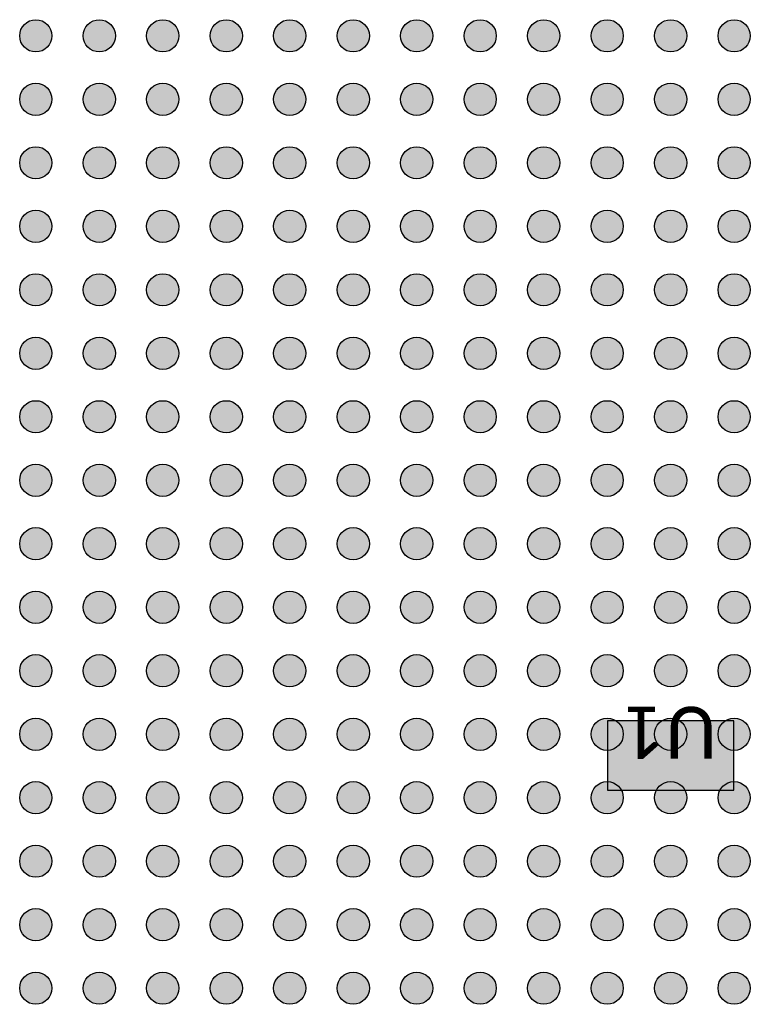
# Model space of a CAD drawing. Extents: x 39 to 117.4, y 137.3 to 200.1.
# Tile 5 of 11: x 77.8 to 87, y 150.6 to 163. Entities that reach past the tile are written whole.
import ezdxf

# ---------------------------------------------------------------- set-up
doc = ezdxf.new("R2010")
doc.units = 0
doc.header["$MEASUREMENT"] = 0
doc.layers.add('CAD_DRAWING', color=7, linetype='CONTINUOUS')
doc.styles.get("Standard").update_dxf_attribs({"font": 'txt.shx'})

msp = doc.modelspace()

# ---------------------------------------------------------------- hatches: boundary and pattern name
at = {"layer": 'CAD_DRAWING'}
h = msp.add_hatch(color=254, dxfattribs=at)
edge = h.paths.add_edge_path()
edge.add_arc((77.995, 162.79), 0.203, 0, 360)
h = msp.add_hatch(color=254, dxfattribs=at)
edge = h.paths.add_edge_path()
edge.add_arc((78.795, 162.79), 0.203, 0, 360)
h = msp.add_hatch(color=254, dxfattribs=at)
edge = h.paths.add_edge_path()
edge.add_arc((79.595, 162.79), 0.203, 0, 360)
h = msp.add_hatch(color=254, dxfattribs=at)
edge = h.paths.add_edge_path()
edge.add_arc((80.395, 162.79), 0.203, 0, 360)
h = msp.add_hatch(color=254, dxfattribs=at)
edge = h.paths.add_edge_path()
edge.add_arc((81.195, 162.79), 0.203, 0, 360)
h = msp.add_hatch(color=254, dxfattribs=at)
edge = h.paths.add_edge_path()
edge.add_arc((81.995, 162.79), 0.203, 0, 360)
h = msp.add_hatch(color=254, dxfattribs=at)
edge = h.paths.add_edge_path()
edge.add_arc((82.795, 162.79), 0.203, 0, 360)
h = msp.add_hatch(color=254, dxfattribs=at)
edge = h.paths.add_edge_path()
edge.add_arc((83.595, 162.79), 0.203, 0, 360)
h = msp.add_hatch(color=254, dxfattribs=at)
edge = h.paths.add_edge_path()
edge.add_arc((84.395, 162.79), 0.203, 0, 360)
h = msp.add_hatch(color=254, dxfattribs=at)
edge = h.paths.add_edge_path()
edge.add_arc((85.195, 162.79), 0.203, 0, 360)
h = msp.add_hatch(color=254, dxfattribs=at)
edge = h.paths.add_edge_path()
edge.add_arc((85.995, 162.79), 0.203, 0, 360)
h = msp.add_hatch(color=254, dxfattribs=at)
edge = h.paths.add_edge_path()
edge.add_arc((86.795, 162.79), 0.203, 0, 360)
h = msp.add_hatch(color=254, dxfattribs=at)
edge = h.paths.add_edge_path()
edge.add_arc((77.995, 161.99), 0.203, 0, 360)
h = msp.add_hatch(color=254, dxfattribs=at)
edge = h.paths.add_edge_path()
edge.add_arc((78.795, 161.99), 0.203, 0, 360)
h = msp.add_hatch(color=254, dxfattribs=at)
edge = h.paths.add_edge_path()
edge.add_arc((79.595, 161.99), 0.203, 0, 360)
h = msp.add_hatch(color=254, dxfattribs=at)
edge = h.paths.add_edge_path()
edge.add_arc((80.395, 161.99), 0.203, 0, 360)
h = msp.add_hatch(color=254, dxfattribs=at)
edge = h.paths.add_edge_path()
edge.add_arc((81.195, 161.99), 0.203, 0, 360)
h = msp.add_hatch(color=254, dxfattribs=at)
edge = h.paths.add_edge_path()
edge.add_arc((81.995, 161.99), 0.203, 0, 360)
h = msp.add_hatch(color=254, dxfattribs=at)
edge = h.paths.add_edge_path()
edge.add_arc((82.795, 161.99), 0.203, 0, 360)
h = msp.add_hatch(color=254, dxfattribs=at)
edge = h.paths.add_edge_path()
edge.add_arc((83.595, 161.99), 0.203, 0, 360)
h = msp.add_hatch(color=254, dxfattribs=at)
edge = h.paths.add_edge_path()
edge.add_arc((84.395, 161.99), 0.203, 0, 360)
h = msp.add_hatch(color=254, dxfattribs=at)
edge = h.paths.add_edge_path()
edge.add_arc((85.195, 161.99), 0.203, 0, 360)
h = msp.add_hatch(color=254, dxfattribs=at)
edge = h.paths.add_edge_path()
edge.add_arc((85.995, 161.99), 0.203, 0, 360)
h = msp.add_hatch(color=254, dxfattribs=at)
edge = h.paths.add_edge_path()
edge.add_arc((86.795, 161.99), 0.203, 0, 360)
h = msp.add_hatch(color=254, dxfattribs=at)
edge = h.paths.add_edge_path()
edge.add_arc((77.995, 161.19), 0.203, 0, 360)
h = msp.add_hatch(color=254, dxfattribs=at)
edge = h.paths.add_edge_path()
edge.add_arc((78.795, 161.19), 0.203, 0, 360)
h = msp.add_hatch(color=254, dxfattribs=at)
edge = h.paths.add_edge_path()
edge.add_arc((79.595, 161.19), 0.203, 0, 360)
h = msp.add_hatch(color=254, dxfattribs=at)
edge = h.paths.add_edge_path()
edge.add_arc((80.395, 161.19), 0.203, 0, 360)
h = msp.add_hatch(color=254, dxfattribs=at)
edge = h.paths.add_edge_path()
edge.add_arc((81.195, 161.19), 0.203, 0, 360)
h = msp.add_hatch(color=254, dxfattribs=at)
edge = h.paths.add_edge_path()
edge.add_arc((81.995, 161.19), 0.203, 0, 360)
h = msp.add_hatch(color=254, dxfattribs=at)
edge = h.paths.add_edge_path()
edge.add_arc((82.795, 161.19), 0.203, 0, 360)
h = msp.add_hatch(color=254, dxfattribs=at)
edge = h.paths.add_edge_path()
edge.add_arc((83.595, 161.19), 0.203, 0, 360)
h = msp.add_hatch(color=254, dxfattribs=at)
edge = h.paths.add_edge_path()
edge.add_arc((84.395, 161.19), 0.203, 0, 360)
h = msp.add_hatch(color=254, dxfattribs=at)
edge = h.paths.add_edge_path()
edge.add_arc((85.195, 161.19), 0.203, 0, 360)
h = msp.add_hatch(color=254, dxfattribs=at)
edge = h.paths.add_edge_path()
edge.add_arc((85.995, 161.19), 0.203, 0, 360)
h = msp.add_hatch(color=254, dxfattribs=at)
edge = h.paths.add_edge_path()
edge.add_arc((86.795, 161.19), 0.203, 0, 360)
h = msp.add_hatch(color=254, dxfattribs=at)
edge = h.paths.add_edge_path()
edge.add_arc((77.995, 160.39), 0.203, 0, 360)
h = msp.add_hatch(color=254, dxfattribs=at)
edge = h.paths.add_edge_path()
edge.add_arc((78.795, 160.39), 0.203, 0, 360)
h = msp.add_hatch(color=254, dxfattribs=at)
edge = h.paths.add_edge_path()
edge.add_arc((79.595, 160.39), 0.203, 0, 360)
h = msp.add_hatch(color=254, dxfattribs=at)
edge = h.paths.add_edge_path()
edge.add_arc((80.395, 160.39), 0.203, 0, 360)
h = msp.add_hatch(color=254, dxfattribs=at)
edge = h.paths.add_edge_path()
edge.add_arc((81.195, 160.39), 0.203, 0, 360)
h = msp.add_hatch(color=254, dxfattribs=at)
edge = h.paths.add_edge_path()
edge.add_arc((81.995, 160.39), 0.203, 0, 360)
h = msp.add_hatch(color=254, dxfattribs=at)
edge = h.paths.add_edge_path()
edge.add_arc((82.795, 160.39), 0.203, 0, 360)
h = msp.add_hatch(color=254, dxfattribs=at)
edge = h.paths.add_edge_path()
edge.add_arc((83.595, 160.39), 0.203, 0, 360)
h = msp.add_hatch(color=254, dxfattribs=at)
edge = h.paths.add_edge_path()
edge.add_arc((84.395, 160.39), 0.203, 0, 360)
h = msp.add_hatch(color=254, dxfattribs=at)
edge = h.paths.add_edge_path()
edge.add_arc((85.195, 160.39), 0.203, 0, 360)
h = msp.add_hatch(color=254, dxfattribs=at)
edge = h.paths.add_edge_path()
edge.add_arc((85.995, 160.39), 0.203, 0, 360)
h = msp.add_hatch(color=254, dxfattribs=at)
edge = h.paths.add_edge_path()
edge.add_arc((86.795, 160.39), 0.203, 0, 360)
h = msp.add_hatch(color=254, dxfattribs=at)
edge = h.paths.add_edge_path()
edge.add_arc((77.995, 159.59), 0.203, 0, 360)
h = msp.add_hatch(color=254, dxfattribs=at)
edge = h.paths.add_edge_path()
edge.add_arc((78.795, 159.59), 0.203, 0, 360)
h = msp.add_hatch(color=254, dxfattribs=at)
edge = h.paths.add_edge_path()
edge.add_arc((79.595, 159.59), 0.203, 0, 360)
h = msp.add_hatch(color=254, dxfattribs=at)
edge = h.paths.add_edge_path()
edge.add_arc((80.395, 159.59), 0.203, 0, 360)
h = msp.add_hatch(color=254, dxfattribs=at)
edge = h.paths.add_edge_path()
edge.add_arc((81.195, 159.59), 0.203, 0, 360)
h = msp.add_hatch(color=254, dxfattribs=at)
edge = h.paths.add_edge_path()
edge.add_arc((81.995, 159.59), 0.203, 0, 360)
h = msp.add_hatch(color=254, dxfattribs=at)
edge = h.paths.add_edge_path()
edge.add_arc((82.795, 159.59), 0.203, 0, 360)
h = msp.add_hatch(color=254, dxfattribs=at)
edge = h.paths.add_edge_path()
edge.add_arc((83.595, 159.59), 0.203, 0, 360)
h = msp.add_hatch(color=254, dxfattribs=at)
edge = h.paths.add_edge_path()
edge.add_arc((84.395, 159.59), 0.203, 0, 360)
h = msp.add_hatch(color=254, dxfattribs=at)
edge = h.paths.add_edge_path()
edge.add_arc((85.195, 159.59), 0.203, 0, 360)
h = msp.add_hatch(color=254, dxfattribs=at)
edge = h.paths.add_edge_path()
edge.add_arc((85.995, 159.59), 0.203, 0, 360)
h = msp.add_hatch(color=254, dxfattribs=at)
edge = h.paths.add_edge_path()
edge.add_arc((86.795, 159.59), 0.203, 0, 360)
h = msp.add_hatch(color=254, dxfattribs=at)
edge = h.paths.add_edge_path()
edge.add_arc((77.995, 158.79), 0.203, 0, 360)
h = msp.add_hatch(color=254, dxfattribs=at)
edge = h.paths.add_edge_path()
edge.add_arc((78.795, 158.79), 0.203, 0, 360)
h = msp.add_hatch(color=254, dxfattribs=at)
edge = h.paths.add_edge_path()
edge.add_arc((79.595, 158.79), 0.203, 0, 360)
h = msp.add_hatch(color=254, dxfattribs=at)
edge = h.paths.add_edge_path()
edge.add_arc((80.395, 158.79), 0.203, 0, 360)
h = msp.add_hatch(color=254, dxfattribs=at)
edge = h.paths.add_edge_path()
edge.add_arc((81.195, 158.79), 0.203, 0, 360)
h = msp.add_hatch(color=254, dxfattribs=at)
edge = h.paths.add_edge_path()
edge.add_arc((81.995, 158.79), 0.203, 0, 360)
h = msp.add_hatch(color=254, dxfattribs=at)
edge = h.paths.add_edge_path()
edge.add_arc((82.795, 158.79), 0.203, 0, 360)
h = msp.add_hatch(color=254, dxfattribs=at)
edge = h.paths.add_edge_path()
edge.add_arc((83.595, 158.79), 0.203, 0, 360)
h = msp.add_hatch(color=254, dxfattribs=at)
edge = h.paths.add_edge_path()
edge.add_arc((84.395, 158.79), 0.203, 0, 360)
h = msp.add_hatch(color=254, dxfattribs=at)
edge = h.paths.add_edge_path()
edge.add_arc((85.195, 158.79), 0.203, 0, 360)
h = msp.add_hatch(color=254, dxfattribs=at)
edge = h.paths.add_edge_path()
edge.add_arc((85.995, 158.79), 0.203, 0, 360)
h = msp.add_hatch(color=254, dxfattribs=at)
edge = h.paths.add_edge_path()
edge.add_arc((86.795, 158.79), 0.203, 0, 360)
h = msp.add_hatch(color=254, dxfattribs=at)
edge = h.paths.add_edge_path()
edge.add_arc((77.995, 157.99), 0.203, 0, 360)
h = msp.add_hatch(color=254, dxfattribs=at)
edge = h.paths.add_edge_path()
edge.add_arc((78.795, 157.99), 0.203, 0, 360)
h = msp.add_hatch(color=254, dxfattribs=at)
edge = h.paths.add_edge_path()
edge.add_arc((79.595, 157.99), 0.203, 0, 360)
h = msp.add_hatch(color=254, dxfattribs=at)
edge = h.paths.add_edge_path()
edge.add_arc((80.395, 157.99), 0.203, 0, 360)
h = msp.add_hatch(color=254, dxfattribs=at)
edge = h.paths.add_edge_path()
edge.add_arc((81.195, 157.99), 0.203, 0, 360)
h = msp.add_hatch(color=254, dxfattribs=at)
edge = h.paths.add_edge_path()
edge.add_arc((81.995, 157.99), 0.203, 0, 360)
h = msp.add_hatch(color=254, dxfattribs=at)
edge = h.paths.add_edge_path()
edge.add_arc((82.795, 157.99), 0.203, 0, 360)
h = msp.add_hatch(color=254, dxfattribs=at)
edge = h.paths.add_edge_path()
edge.add_arc((83.595, 157.99), 0.203, 0, 360)
h = msp.add_hatch(color=254, dxfattribs=at)
edge = h.paths.add_edge_path()
edge.add_arc((84.395, 157.99), 0.203, 0, 360)
h = msp.add_hatch(color=254, dxfattribs=at)
edge = h.paths.add_edge_path()
edge.add_arc((85.195, 157.99), 0.203, 0, 360)
h = msp.add_hatch(color=254, dxfattribs=at)
edge = h.paths.add_edge_path()
edge.add_arc((85.995, 157.99), 0.203, 0, 360)
h = msp.add_hatch(color=254, dxfattribs=at)
edge = h.paths.add_edge_path()
edge.add_arc((86.795, 157.99), 0.203, 0, 360)
h = msp.add_hatch(color=254, dxfattribs=at)
edge = h.paths.add_edge_path()
edge.add_arc((77.995, 157.19), 0.203, 0, 360)
h = msp.add_hatch(color=254, dxfattribs=at)
edge = h.paths.add_edge_path()
edge.add_arc((78.795, 157.19), 0.203, 0, 360)
h = msp.add_hatch(color=254, dxfattribs=at)
edge = h.paths.add_edge_path()
edge.add_arc((79.595, 157.19), 0.203, 0, 360)
h = msp.add_hatch(color=254, dxfattribs=at)
edge = h.paths.add_edge_path()
edge.add_arc((80.395, 157.19), 0.203, 0, 360)
h = msp.add_hatch(color=254, dxfattribs=at)
edge = h.paths.add_edge_path()
edge.add_arc((81.195, 157.19), 0.203, 0, 360)
h = msp.add_hatch(color=254, dxfattribs=at)
edge = h.paths.add_edge_path()
edge.add_arc((81.995, 157.19), 0.203, 0, 360)
h = msp.add_hatch(color=254, dxfattribs=at)
edge = h.paths.add_edge_path()
edge.add_arc((82.795, 157.19), 0.203, 0, 360)
h = msp.add_hatch(color=254, dxfattribs=at)
edge = h.paths.add_edge_path()
edge.add_arc((83.595, 157.19), 0.203, 0, 360)
h = msp.add_hatch(color=254, dxfattribs=at)
edge = h.paths.add_edge_path()
edge.add_arc((84.395, 157.19), 0.203, 0, 360)
h = msp.add_hatch(color=254, dxfattribs=at)
edge = h.paths.add_edge_path()
edge.add_arc((85.195, 157.19), 0.203, 0, 360)
h = msp.add_hatch(color=254, dxfattribs=at)
edge = h.paths.add_edge_path()
edge.add_arc((85.995, 157.19), 0.203, 0, 360)
h = msp.add_hatch(color=254, dxfattribs=at)
edge = h.paths.add_edge_path()
edge.add_arc((86.795, 157.19), 0.203, 0, 360)
h = msp.add_hatch(color=254, dxfattribs=at)
edge = h.paths.add_edge_path()
edge.add_arc((77.995, 156.39), 0.203, 0, 360)
h = msp.add_hatch(color=254, dxfattribs=at)
edge = h.paths.add_edge_path()
edge.add_arc((78.795, 156.39), 0.203, 0, 360)
h = msp.add_hatch(color=254, dxfattribs=at)
edge = h.paths.add_edge_path()
edge.add_arc((79.595, 156.39), 0.203, 0, 360)
h = msp.add_hatch(color=254, dxfattribs=at)
edge = h.paths.add_edge_path()
edge.add_arc((80.395, 156.39), 0.203, 0, 360)
h = msp.add_hatch(color=254, dxfattribs=at)
edge = h.paths.add_edge_path()
edge.add_arc((81.195, 156.39), 0.203, 0, 360)
h = msp.add_hatch(color=254, dxfattribs=at)
edge = h.paths.add_edge_path()
edge.add_arc((81.995, 156.39), 0.203, 0, 360)
h = msp.add_hatch(color=254, dxfattribs=at)
edge = h.paths.add_edge_path()
edge.add_arc((82.795, 156.39), 0.203, 0, 360)
h = msp.add_hatch(color=254, dxfattribs=at)
edge = h.paths.add_edge_path()
edge.add_arc((83.595, 156.39), 0.203, 0, 360)
h = msp.add_hatch(color=254, dxfattribs=at)
edge = h.paths.add_edge_path()
edge.add_arc((84.395, 156.39), 0.203, 0, 360)
h = msp.add_hatch(color=254, dxfattribs=at)
edge = h.paths.add_edge_path()
edge.add_arc((85.195, 156.39), 0.203, 0, 360)
h = msp.add_hatch(color=254, dxfattribs=at)
edge = h.paths.add_edge_path()
edge.add_arc((85.995, 156.39), 0.203, 0, 360)
h = msp.add_hatch(color=254, dxfattribs=at)
edge = h.paths.add_edge_path()
edge.add_arc((86.795, 156.39), 0.203, 0, 360)
h = msp.add_hatch(color=254, dxfattribs=at)
edge = h.paths.add_edge_path()
edge.add_arc((77.995, 155.59), 0.203, 0, 360)
h = msp.add_hatch(color=254, dxfattribs=at)
edge = h.paths.add_edge_path()
edge.add_arc((78.795, 155.59), 0.203, 0, 360)
h = msp.add_hatch(color=254, dxfattribs=at)
edge = h.paths.add_edge_path()
edge.add_arc((79.595, 155.59), 0.203, 0, 360)
h = msp.add_hatch(color=254, dxfattribs=at)
edge = h.paths.add_edge_path()
edge.add_arc((80.395, 155.59), 0.203, 0, 360)
h = msp.add_hatch(color=254, dxfattribs=at)
edge = h.paths.add_edge_path()
edge.add_arc((81.195, 155.59), 0.203, 0, 360)
h = msp.add_hatch(color=254, dxfattribs=at)
edge = h.paths.add_edge_path()
edge.add_arc((81.995, 155.59), 0.203, 0, 360)
h = msp.add_hatch(color=254, dxfattribs=at)
edge = h.paths.add_edge_path()
edge.add_arc((82.795, 155.59), 0.203, 0, 360)
h = msp.add_hatch(color=254, dxfattribs=at)
edge = h.paths.add_edge_path()
edge.add_arc((83.595, 155.59), 0.203, 0, 360)
h = msp.add_hatch(color=254, dxfattribs=at)
edge = h.paths.add_edge_path()
edge.add_arc((84.395, 155.59), 0.203, 0, 360)
h = msp.add_hatch(color=254, dxfattribs=at)
edge = h.paths.add_edge_path()
edge.add_arc((85.195, 155.59), 0.203, 0, 360)
h = msp.add_hatch(color=254, dxfattribs=at)
edge = h.paths.add_edge_path()
edge.add_arc((85.995, 155.59), 0.203, 0, 360)
h = msp.add_hatch(color=254, dxfattribs=at)
edge = h.paths.add_edge_path()
edge.add_arc((86.795, 155.59), 0.203, 0, 360)
h = msp.add_hatch(color=254, dxfattribs=at)
edge = h.paths.add_edge_path()
edge.add_arc((77.995, 154.79), 0.203, 0, 360)
h = msp.add_hatch(color=254, dxfattribs=at)
edge = h.paths.add_edge_path()
edge.add_arc((78.795, 154.79), 0.203, 0, 360)
h = msp.add_hatch(color=254, dxfattribs=at)
edge = h.paths.add_edge_path()
edge.add_arc((79.595, 154.79), 0.203, 0, 360)
h = msp.add_hatch(color=254, dxfattribs=at)
edge = h.paths.add_edge_path()
edge.add_arc((80.395, 154.79), 0.203, 0, 360)
h = msp.add_hatch(color=254, dxfattribs=at)
edge = h.paths.add_edge_path()
edge.add_arc((81.195, 154.79), 0.203, 0, 360)
h = msp.add_hatch(color=254, dxfattribs=at)
edge = h.paths.add_edge_path()
edge.add_arc((81.995, 154.79), 0.203, 0, 360)
h = msp.add_hatch(color=254, dxfattribs=at)
edge = h.paths.add_edge_path()
edge.add_arc((82.795, 154.79), 0.203, 0, 360)
h = msp.add_hatch(color=254, dxfattribs=at)
edge = h.paths.add_edge_path()
edge.add_arc((83.595, 154.79), 0.203, 0, 360)
h = msp.add_hatch(color=254, dxfattribs=at)
edge = h.paths.add_edge_path()
edge.add_arc((84.395, 154.79), 0.203, 0, 360)
h = msp.add_hatch(color=254, dxfattribs=at)
edge = h.paths.add_edge_path()
edge.add_arc((85.195, 154.79), 0.203, 0, 360)
h = msp.add_hatch(color=254, dxfattribs=at)
edge = h.paths.add_edge_path()
edge.add_arc((85.995, 154.79), 0.203, 0, 360)
h = msp.add_hatch(color=254, dxfattribs=at)
edge = h.paths.add_edge_path()
edge.add_arc((86.795, 154.79), 0.203, 0, 360)
h = msp.add_hatch(color=254, dxfattribs=at)
edge = h.paths.add_edge_path()
edge.add_arc((77.995, 153.99), 0.203, 0, 360)
h = msp.add_hatch(color=254, dxfattribs=at)
edge = h.paths.add_edge_path()
edge.add_arc((78.795, 153.99), 0.203, 0, 360)
h = msp.add_hatch(color=254, dxfattribs=at)
edge = h.paths.add_edge_path()
edge.add_arc((79.595, 153.99), 0.203, 0, 360)
h = msp.add_hatch(color=254, dxfattribs=at)
edge = h.paths.add_edge_path()
edge.add_arc((80.395, 153.99), 0.203, 0, 360)
h = msp.add_hatch(color=254, dxfattribs=at)
edge = h.paths.add_edge_path()
edge.add_arc((81.195, 153.99), 0.203, 0, 360)
h = msp.add_hatch(color=254, dxfattribs=at)
edge = h.paths.add_edge_path()
edge.add_arc((81.995, 153.99), 0.203, 0, 360)
h = msp.add_hatch(color=254, dxfattribs=at)
edge = h.paths.add_edge_path()
edge.add_arc((82.795, 153.99), 0.203, 0, 360)
h = msp.add_hatch(color=254, dxfattribs=at)
edge = h.paths.add_edge_path()
edge.add_arc((83.595, 153.99), 0.203, 0, 360)
h = msp.add_hatch(color=254, dxfattribs=at)
edge = h.paths.add_edge_path()
edge.add_arc((84.395, 153.99), 0.203, 0, 360)
h = msp.add_hatch(color=254, dxfattribs=at)
edge = h.paths.add_edge_path()
edge.add_arc((85.195, 153.99), 0.203, 0, 360)
msp.add_hatch(color=254, dxfattribs=at).paths.add_polyline_path([(86.789, 154.16), (85.201, 154.16), (85.201, 153.287), (86.789, 153.287)])
h = msp.add_hatch(color=254, dxfattribs=at)
edge = h.paths.add_edge_path()
edge.add_arc((85.995, 153.99), 0.203, 0, 360)
h = msp.add_hatch(color=254, dxfattribs=at)
edge = h.paths.add_edge_path()
edge.add_arc((86.795, 153.99), 0.203, 0, 360)
h = msp.add_hatch(color=254, dxfattribs=at)
edge = h.paths.add_edge_path()
edge.add_arc((77.995, 153.19), 0.203, 0, 360)
h = msp.add_hatch(color=254, dxfattribs=at)
edge = h.paths.add_edge_path()
edge.add_arc((78.795, 153.19), 0.203, 0, 360)
h = msp.add_hatch(color=254, dxfattribs=at)
edge = h.paths.add_edge_path()
edge.add_arc((79.595, 153.19), 0.203, 0, 360)
h = msp.add_hatch(color=254, dxfattribs=at)
edge = h.paths.add_edge_path()
edge.add_arc((80.395, 153.19), 0.203, 0, 360)
h = msp.add_hatch(color=254, dxfattribs=at)
edge = h.paths.add_edge_path()
edge.add_arc((81.195, 153.19), 0.203, 0, 360)
h = msp.add_hatch(color=254, dxfattribs=at)
edge = h.paths.add_edge_path()
edge.add_arc((81.995, 153.19), 0.203, 0, 360)
h = msp.add_hatch(color=254, dxfattribs=at)
edge = h.paths.add_edge_path()
edge.add_arc((82.795, 153.19), 0.203, 0, 360)
h = msp.add_hatch(color=254, dxfattribs=at)
edge = h.paths.add_edge_path()
edge.add_arc((83.595, 153.19), 0.203, 0, 360)
h = msp.add_hatch(color=254, dxfattribs=at)
edge = h.paths.add_edge_path()
edge.add_arc((84.395, 153.19), 0.203, 0, 360)
h = msp.add_hatch(color=254, dxfattribs=at)
edge = h.paths.add_edge_path()
edge.add_arc((85.195, 153.19), 0.203, 0, 360)
h = msp.add_hatch(color=254, dxfattribs=at)
edge = h.paths.add_edge_path()
edge.add_arc((85.995, 153.19), 0.203, 0, 360)
h = msp.add_hatch(color=254, dxfattribs=at)
edge = h.paths.add_edge_path()
edge.add_arc((86.795, 153.19), 0.203, 0, 360)
h = msp.add_hatch(color=254, dxfattribs=at)
edge = h.paths.add_edge_path()
edge.add_arc((77.995, 152.39), 0.203, 0, 360)
h = msp.add_hatch(color=254, dxfattribs=at)
edge = h.paths.add_edge_path()
edge.add_arc((78.795, 152.39), 0.203, 0, 360)
h = msp.add_hatch(color=254, dxfattribs=at)
edge = h.paths.add_edge_path()
edge.add_arc((79.595, 152.39), 0.203, 0, 360)
h = msp.add_hatch(color=254, dxfattribs=at)
edge = h.paths.add_edge_path()
edge.add_arc((80.395, 152.39), 0.203, 0, 360)
h = msp.add_hatch(color=254, dxfattribs=at)
edge = h.paths.add_edge_path()
edge.add_arc((81.195, 152.39), 0.203, 0, 360)
h = msp.add_hatch(color=254, dxfattribs=at)
edge = h.paths.add_edge_path()
edge.add_arc((81.995, 152.39), 0.203, 0, 360)
h = msp.add_hatch(color=254, dxfattribs=at)
edge = h.paths.add_edge_path()
edge.add_arc((82.795, 152.39), 0.203, 0, 360)
h = msp.add_hatch(color=254, dxfattribs=at)
edge = h.paths.add_edge_path()
edge.add_arc((83.595, 152.39), 0.203, 0, 360)
h = msp.add_hatch(color=254, dxfattribs=at)
edge = h.paths.add_edge_path()
edge.add_arc((84.395, 152.39), 0.203, 0, 360)
h = msp.add_hatch(color=254, dxfattribs=at)
edge = h.paths.add_edge_path()
edge.add_arc((85.195, 152.39), 0.203, 0, 360)
h = msp.add_hatch(color=254, dxfattribs=at)
edge = h.paths.add_edge_path()
edge.add_arc((85.995, 152.39), 0.203, 0, 360)
h = msp.add_hatch(color=254, dxfattribs=at)
edge = h.paths.add_edge_path()
edge.add_arc((86.795, 152.39), 0.203, 0, 360)
h = msp.add_hatch(color=254, dxfattribs=at)
edge = h.paths.add_edge_path()
edge.add_arc((77.995, 151.59), 0.203, 0, 360)
h = msp.add_hatch(color=254, dxfattribs=at)
edge = h.paths.add_edge_path()
edge.add_arc((78.795, 151.59), 0.203, 0, 360)
h = msp.add_hatch(color=254, dxfattribs=at)
edge = h.paths.add_edge_path()
edge.add_arc((79.595, 151.59), 0.203, 0, 360)
h = msp.add_hatch(color=254, dxfattribs=at)
edge = h.paths.add_edge_path()
edge.add_arc((80.395, 151.59), 0.203, 0, 360)
h = msp.add_hatch(color=254, dxfattribs=at)
edge = h.paths.add_edge_path()
edge.add_arc((81.195, 151.59), 0.203, 0, 360)
h = msp.add_hatch(color=254, dxfattribs=at)
edge = h.paths.add_edge_path()
edge.add_arc((81.995, 151.59), 0.203, 0, 360)
h = msp.add_hatch(color=254, dxfattribs=at)
edge = h.paths.add_edge_path()
edge.add_arc((82.795, 151.59), 0.203, 0, 360)
h = msp.add_hatch(color=254, dxfattribs=at)
edge = h.paths.add_edge_path()
edge.add_arc((83.595, 151.59), 0.203, 0, 360)
h = msp.add_hatch(color=254, dxfattribs=at)
edge = h.paths.add_edge_path()
edge.add_arc((84.395, 151.59), 0.203, 0, 360)
h = msp.add_hatch(color=254, dxfattribs=at)
edge = h.paths.add_edge_path()
edge.add_arc((85.195, 151.59), 0.203, 0, 360)
h = msp.add_hatch(color=254, dxfattribs=at)
edge = h.paths.add_edge_path()
edge.add_arc((85.995, 151.59), 0.203, 0, 360)
h = msp.add_hatch(color=254, dxfattribs=at)
edge = h.paths.add_edge_path()
edge.add_arc((86.795, 151.59), 0.203, 0, 360)
h = msp.add_hatch(color=254, dxfattribs=at)
edge = h.paths.add_edge_path()
edge.add_arc((77.995, 150.79), 0.203, 0, 360)
h = msp.add_hatch(color=254, dxfattribs=at)
edge = h.paths.add_edge_path()
edge.add_arc((78.795, 150.79), 0.203, 0, 360)
h = msp.add_hatch(color=254, dxfattribs=at)
edge = h.paths.add_edge_path()
edge.add_arc((79.595, 150.79), 0.203, 0, 360)
h = msp.add_hatch(color=254, dxfattribs=at)
edge = h.paths.add_edge_path()
edge.add_arc((80.395, 150.79), 0.203, 0, 360)
h = msp.add_hatch(color=254, dxfattribs=at)
edge = h.paths.add_edge_path()
edge.add_arc((81.195, 150.79), 0.203, 0, 360)
h = msp.add_hatch(color=254, dxfattribs=at)
edge = h.paths.add_edge_path()
edge.add_arc((81.995, 150.79), 0.203, 0, 360)
h = msp.add_hatch(color=254, dxfattribs=at)
edge = h.paths.add_edge_path()
edge.add_arc((82.795, 150.79), 0.203, 0, 360)
h = msp.add_hatch(color=254, dxfattribs=at)
edge = h.paths.add_edge_path()
edge.add_arc((83.595, 150.79), 0.203, 0, 360)
h = msp.add_hatch(color=254, dxfattribs=at)
edge = h.paths.add_edge_path()
edge.add_arc((84.395, 150.79), 0.203, 0, 360)
h = msp.add_hatch(color=254, dxfattribs=at)
edge = h.paths.add_edge_path()
edge.add_arc((85.195, 150.79), 0.203, 0, 360)
h = msp.add_hatch(color=254, dxfattribs=at)
edge = h.paths.add_edge_path()
edge.add_arc((85.995, 150.79), 0.203, 0, 360)
h = msp.add_hatch(color=254, dxfattribs=at)
edge = h.paths.add_edge_path()
edge.add_arc((86.795, 150.79), 0.203, 0, 360)

# ---------------------------------------------------------------- linework, layer by layer
at = {"layer": 'CAD_DRAWING', "color": 9, "linetype": 'CONTINUOUS'}
msp.add_lwpolyline([(86.789, 154.16), (85.201, 154.16), (85.201, 153.287), (86.789, 153.287)], close=True, dxfattribs=at)
for centre in [(77.995, 162.79), (78.795, 162.79), (79.595, 162.79), (80.395, 162.79), (81.195, 162.79), (81.995, 162.79), (82.795, 162.79), (83.595, 162.79), (84.395, 162.79), (85.195, 162.79), (85.995, 162.79), (86.795, 162.79), (77.995, 161.99), (78.795, 161.99), (79.595, 161.99), (80.395, 161.99), (81.195, 161.99), (81.995, 161.99), (82.795, 161.99), (83.595, 161.99), (84.395, 161.99), (85.195, 161.99), (85.995, 161.99), (86.795, 161.99), (77.995, 161.19), (78.795, 161.19), (79.595, 161.19), (80.395, 161.19), (81.195, 161.19), (81.995, 161.19), (82.795, 161.19), (83.595, 161.19), (84.395, 161.19), (85.195, 161.19), (85.995, 161.19), (86.795, 161.19), (77.995, 160.39), (78.795, 160.39), (79.595, 160.39), (80.395, 160.39), (81.195, 160.39), (81.995, 160.39), (82.795, 160.39), (83.595, 160.39), (84.395, 160.39), (85.195, 160.39), (85.995, 160.39), (86.795, 160.39), (77.995, 159.59), (78.795, 159.59), (79.595, 159.59), (80.395, 159.59), (81.195, 159.59), (81.995, 159.59), (82.795, 159.59), (83.595, 159.59), (84.395, 159.59), (85.195, 159.59), (85.995, 159.59), (86.795, 159.59), (77.995, 158.79), (78.795, 158.79), (79.595, 158.79), (80.395, 158.79), (81.195, 158.79), (81.995, 158.79), (82.795, 158.79), (83.595, 158.79), (84.395, 158.79), (85.195, 158.79), (85.995, 158.79), (86.795, 158.79), (77.995, 157.99), (78.795, 157.99), (79.595, 157.99), (80.395, 157.99), (81.195, 157.99), (81.995, 157.99), (82.795, 157.99), (83.595, 157.99), (84.395, 157.99), (85.195, 157.99), (85.995, 157.99), (86.795, 157.99), (77.995, 157.19), (78.795, 157.19), (79.595, 157.19), (80.395, 157.19), (81.195, 157.19), (81.995, 157.19), (82.795, 157.19), (83.595, 157.19), (84.395, 157.19), (85.195, 157.19), (85.995, 157.19), (86.795, 157.19), (77.995, 156.39), (78.795, 156.39), (79.595, 156.39), (80.395, 156.39), (81.195, 156.39), (81.995, 156.39), (82.795, 156.39), (83.595, 156.39), (84.395, 156.39), (85.195, 156.39), (85.995, 156.39), (86.795, 156.39), (77.995, 155.59), (78.795, 155.59), (79.595, 155.59), (80.395, 155.59), (81.195, 155.59), (81.995, 155.59), (82.795, 155.59), (83.595, 155.59), (84.395, 155.59), (85.195, 155.59), (85.995, 155.59), (86.795, 155.59), (77.995, 154.79), (78.795, 154.79), (79.595, 154.79), (80.395, 154.79), (81.195, 154.79), (81.995, 154.79), (82.795, 154.79), (83.595, 154.79), (84.395, 154.79), (85.195, 154.79), (85.995, 154.79), (86.795, 154.79), (77.995, 153.99), (78.795, 153.99), (79.595, 153.99), (80.395, 153.99), (81.195, 153.99), (81.995, 153.99), (82.795, 153.99), (83.595, 153.99), (84.395, 153.99), (85.195, 153.99), (85.995, 153.99), (86.795, 153.99), (77.995, 153.19), (78.795, 153.19), (79.595, 153.19), (80.395, 153.19), (81.195, 153.19), (81.995, 153.19), (82.795, 153.19), (83.595, 153.19), (84.395, 153.19), (85.195, 153.19), (85.995, 153.19), (86.795, 153.19), (77.995, 152.39), (78.795, 152.39), (79.595, 152.39), (80.395, 152.39), (81.195, 152.39), (81.995, 152.39), (82.795, 152.39), (83.595, 152.39), (84.395, 152.39), (85.195, 152.39), (85.995, 152.39), (86.795, 152.39), (77.995, 151.59), (78.795, 151.59), (79.595, 151.59), (80.395, 151.59), (81.195, 151.59), (81.995, 151.59), (82.795, 151.59), (83.595, 151.59), (84.395, 151.59), (85.195, 151.59), (85.995, 151.59), (86.795, 151.59), (77.995, 150.79), (78.795, 150.79), (79.595, 150.79), (80.395, 150.79), (81.195, 150.79), (81.995, 150.79), (82.795, 150.79), (83.595, 150.79), (84.395, 150.79), (85.195, 150.79), (85.995, 150.79), (86.795, 150.79)]:
    msp.add_circle(centre, 0.203, dxfattribs=at)

# ---------------------------------------------------------------- texts
at = {"layer": 'CAD_DRAWING', "insert": (85.995, 154.343), "char_height": 0.65417, "width": 1.5875, "attachment_point": 8, "rotation": 180}
msp.add_mtext('\\C7;\\fCalibri|b0|i0|;\\H0.65417518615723;U1', dxfattribs=at)

doc.saveas('drawing.dxf')
